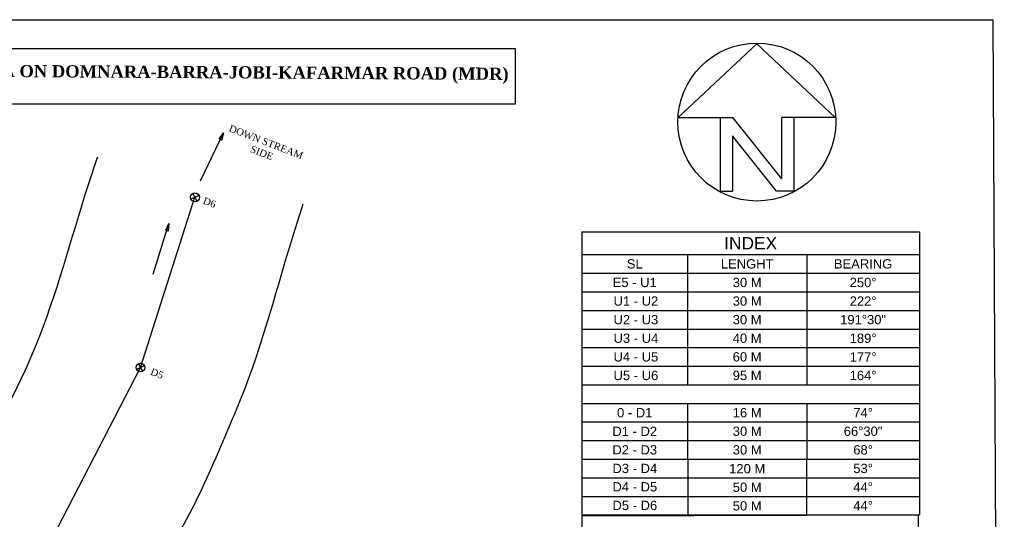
# Model space of a CAD drawing. Header units: millimetres. Extents: x 3498 to 4249, y -1265 to -652.
# Tile 9 of 9: x 3968 to 4249, y -795 to -653. Entities that reach past the tile are written whole.
import ezdxf

# ---------------------------------------------------------------- set-up
doc = ezdxf.new("R2010")
doc.units = ezdxf.units.MM
doc.layers.add('TEXT', color=7, linetype='Continuous')
doc.styles.get("Standard").update_dxf_attribs({"font": 'arial.ttf'})
doc.styles.add('TEXT', font='romans.shx', dxfattribs={"height": 1})

# ---------------------------------------------------------------- blocks, each defined once
blk = doc.blocks.new('North Arrow')
for p, q in [((0, 0), (-12.86, -11.999)), ((0, 0), (12.782, -11.999)), ((-12.86, -11.999), (-6, -11.999)), ((-6, -11.999), (-6, -23.999)), ((-6, -11.999), (-4, -11.999)), ((-4, -11.999), (4, -21.999)), ((4, -11.999), (4, -21.999)), ((6, -11.999), (4, -11.999)), ((12.782, -11.999), (6, -11.999)), ((6, -11.999), (6, -23.999)), ((3.195, -23.996), (-4, -15.002)), ((-4, -15.002), (-4, -23.999)), ((-6, -23.999), (-4, -23.999)), ((6, -23.999), (3.195, -23.999))]:
    blk.add_line(p, q)
blk.add_circle((-0.013, -12.745), 12.885)

msp = doc.modelspace()

# ---------------------------------------------------------------- linework, layer by layer
at = {"ltscale": 0.2}
for p, q in [((3498.089, -652.593), (4246.141, -652.586)), ((4246.141, -652.586), (4249.409, -1264.859))]:
    msp.add_line(p, q, dxfattribs=at)
at = {"color": 0}
for p, q in [((4018.979, -704.397), (4017.745, -702.187)), ((4002.827, -751.869), (4018.362, -703.292)), ((3979.189, -797.504), (4002.827, -751.869)), ((4003.444, -752.974), (4002.21, -750.764))]:
    msp.add_line(p, q, dxfattribs=at)
msp.add_lwpolyline([(3759.998, -660.799), (4109.742, -660.799), (4109.742, -676.672), (3759.998, -676.672)], close=True, dxfattribs=at)
for points in [[(4019.921, -698.597), (4026.528, -684.915), (4025.322, -686.668), (4026.528, -684.915), (4025.984, -687.096), (4025.334, -686.65)], [(4018.362, -703.292), (4019.506, -702.751), (4017.218, -703.833)], [(4006.419, -725.225), (4010.957, -710.725), (4010.02, -712.636), (4010.957, -710.725), (4010.737, -712.963), (4010.03, -712.616)], [(4002.827, -751.869), (4003.971, -751.328), (4001.683, -752.41)]]:
    msp.add_lwpolyline(points, dxfattribs=at)
for centre in [(4018.362, -703.292), (4002.827, -751.869)]:
    msp.add_circle(centre, 1.265, dxfattribs=at)
for points in [[(3748.741, -1158.645), (3722.556, -1067.326), (3721.435, -1060.627), (3718.295, -1000.709), (3719.272, -991.031), (3724.997, -954.883), (3726.18, -950.053), (3736.038, -920.604), (3742.192, -910.053), (3762.266, -887.759), (3774.299, -879.642), (3802.49, -869.381), (3815.929, -865.756), (3868.453, -843.386), (3955.688, -777.649), (3975.024, -740.319), (3989.787, -694.154), (3990.612, -691.764)], [(3806.417, -1142.107), (3781.174, -1054.073), (3778.404, -1001.231), (3783.868, -966.733), (3790.954, -945.565), (3801.849, -933.465), (3823.011, -925.763), (3840.333, -920.568), (3894.591, -897.537), (3901.407, -893.681), (3997.243, -821.463), (4005.827, -811.302), (4029.465, -765.667), (4031.402, -761.007), (4046.936, -712.43), (4049.263, -705.154)]]:
    msp.add_spline(points, degree=3, dxfattribs=at)
at = {"layer": 'TEXT', "ltscale": 0.2}
for p, q in [((4128.843, -713.16), (4128.837, -954.399)), ((4128.843, -713.16), (4225.165, -713.16)), ((4225.165, -713.16), (4225.163, -724.957)), ((4128.843, -719.649), (4225.165, -719.649)), ((4158.973, -719.649), (4158.973, -724.957)), ((4193.032, -719.649), (4193.032, -724.957)), ((4128.843, -724.957), (4225.165, -724.957)), ((4128.843, -724.957), (4225.165, -724.957)), ((4158.973, -724.957), (4159.002, -756.811)), ((4193.032, -724.957), (4193.006, -756.811)), ((4225.163, -724.957), (4225.155, -793.968)), ((4128.843, -730.266), (4225.165, -730.266)), ((4128.843, -735.575), (4225.165, -735.575)), ((4128.843, -740.884), (4225.165, -740.884)), ((4128.843, -746.193), (4225.165, -746.193)), ((4128.843, -751.502), (4225.165, -751.502)), ((4128.843, -756.811), (4225.165, -756.811)), ((4128.843, -762.12), (4225.165, -762.12)), ((4159.006, -762.12), (4159.035, -794.098)), ((4193.002, -762.12), (4192.976, -794.051)), ((4128.843, -767.428), (4225.165, -767.428)), ((4128.843, -772.737), (4225.165, -772.737)), ((4128.843, -778.046), (4225.165, -778.046)), ((4128.843, -783.355), (4225.165, -783.355)), ((4128.843, -788.664), (4225.165, -788.664)), ((4128.836, -794.176), (4224.822, -793.96)), ((4128.841, -793.96), (4224.822, -793.96)), ((4128.843, -793.973), (4225.165, -793.973)), ((4224.785, -793.96), (4224.688, -954.399))]:
    msp.add_line(p, q, dxfattribs=at)

# ---------------------------------------------------------------- block references
at = {"xscale": 1.75, "yscale": 1.75, "zscale": 1.75}
msp.add_blockref('North Arrow', (4178.794, -659.51), dxfattribs=at)

# ---------------------------------------------------------------- texts
at = {"insert": (3773.534, -664.401), "char_height": 3.5, "width": 384.85096, "attachment_point": 1, "rotation": 359.67789, "style": 'TEXT'}
msp.add_mtext('{\\fTimes New Roman|b1|i0|c0|p18;SIDE PLANE FOR CONSTRUCTION OF H.L. BRIDGE ACROSS KORJA NALLA ON DOMNARA-BARRA-JOBI-KAFARMAR ROAD (MDR)}', dxfattribs=at)
at = {"linetype": 'Continuous', "char_height": 2, "attachment_point": 5, "rotation": 338.85071}
for s, insert, width in [('{\\fTimes New Roman|b0|i0|c0|p18;DOWN STREAM \\PSIDE}', (4038.063, -689.044), 36.10191), ('{\\fTimes New Roman|b0|i0|c0|p18;D6}', (4022.531, -704.781), 8.04581), ('{\\fTimes New Roman|b0|i0|c0|p18;D5}', (4007.546, -753.592), 8.04581)]:
    msp.add_mtext(s, dxfattribs=dict(at, insert=insert, width=width))
at = {"layer": 'TEXT', "ltscale": 0.2, "attachment_point": 5}
for s, insert, char_height, width in [('INDEX', (4177.004, -716.404), 3.5393, 94.55192), ('SL', (4143.908, -722.303), 2.6544, 28.3603), ('LENGHT', (4176.003, -722.303), 2.6544, 32.28929), ('BEARING', (4209.098, -722.303), 2.6544, 30.36308), ('E5 - U1', (4143.908, -727.612), 2.6544, 28.3603), ('30 M', (4176.003, -727.612), 2.6544, 32.28929), ('250%%D', (4209.098, -727.612), 2.6544, 30.36308), ('U1 - U2', (4144.243, -732.921), 2.6544, 28.3603), ('30 M', (4176.003, -732.921), 2.6544, 32.28929), ('222%%D', (4209.098, -732.921), 2.6544, 30.36308), ('U2 - U3', (4144.243, -738.23), 2.6544, 28.3603), ('30 M', (4175.994, -738.23), 2.6544, 32.28929), ('191%%D30"', (4209.098, -738.23), 2.6544, 30.36308), ('U3 - U4', (4144.243, -743.539), 2.6544, 28.3603), ('40 M', (4175.994, -743.539), 2.6544, 32.28929), ('189%%D', (4209.098, -743.539), 2.6544, 30.36308), ('U4 - U5', (4144.243, -748.847), 2.6544, 28.3603), ('60 M', (4175.994, -748.847), 2.6544, 32.28929), ('177%%D', (4209.098, -748.847), 2.6544, 30.36308), ('U5 - U6', (4144.243, -754.156), 2.6544, 28.3603), ('95 M', (4175.994, -754.156), 2.6544, 32.28929), ('164%%D', (4209.098, -754.156), 2.6544, 30.36308), ('0 - D1', (4143.908, -764.774), 2.6544, 28.3603), ('16 M', (4176.004, -764.774), 2.6544, 32.28929), ('74%%D', (4209.098, -764.774), 2.6544, 30.36308), ('D1 - D2', (4143.908, -770.083), 2.6544, 28.3603), ('30 M', (4176.008, -770.083), 2.6544, 32.28929), ('66%%D30"', (4209.098, -770.083), 2.6544, 30.36308), ('D2 - D3', (4143.908, -775.392), 2.6544, 28.3603), ('30 M', (4176.013, -775.392), 2.6544, 32.28929), ('68%%D', (4209.098, -775.392), 2.6544, 30.36308), ('D3 - D4', (4143.932, -780.701), 2.6544, 28.3603), ('120 M', (4176.018, -780.763), 2.6544, 32.28929), ('53%%D', (4209.098, -780.701), 2.6544, 30.36308), ('D4 - D5', (4143.937, -785.947), 2.6544, 28.3603), ('50 M', (4176.014, -786.072), 2.6544, 32.28929), ('44%%D', (4209.098, -786.01), 2.6544, 30.36308), ('D5 - D6', (4143.932, -791.256), 2.6544, 28.3603), ('50 M', (4176.009, -791.381), 2.6544, 32.28929), ('44%%D', (4209.098, -791.318), 2.6544, 30.36308)]:
    msp.add_mtext(s, dxfattribs=dict(at, insert=insert, char_height=char_height, width=width))

doc.saveas('drawing.dxf')
